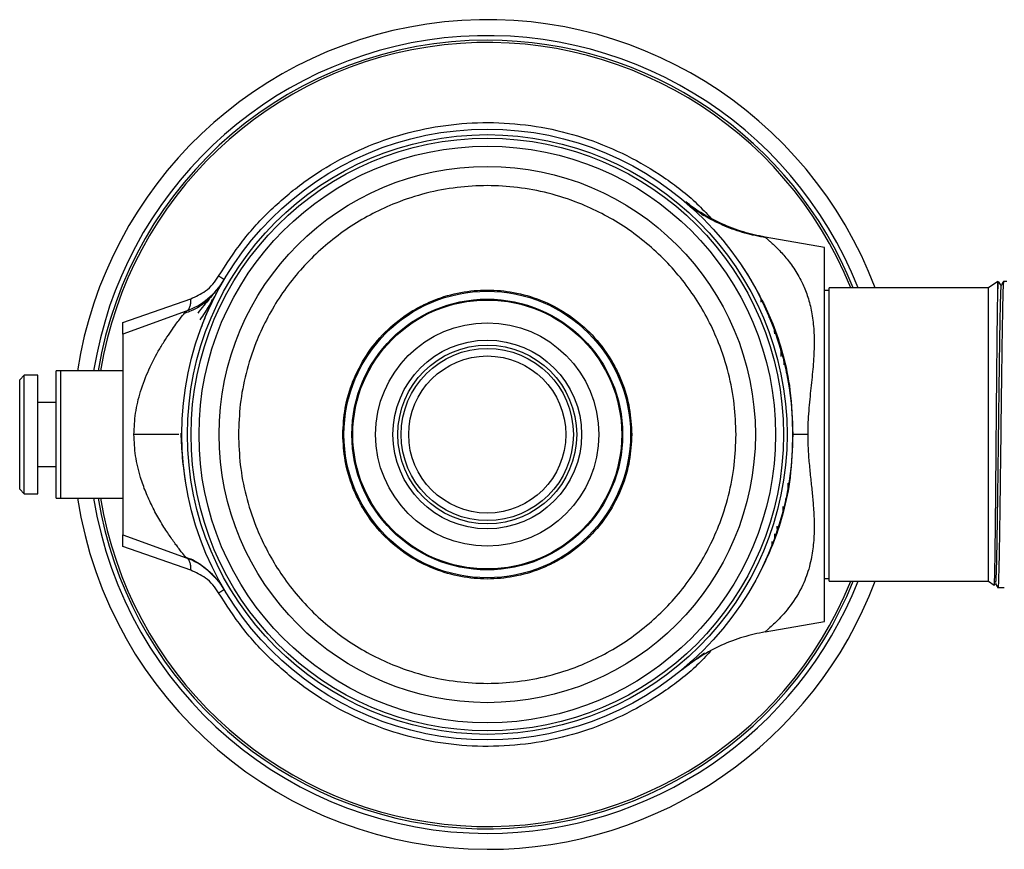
# Model space of a CAD drawing. Header units: millimetres. Extents: x 24 to 198, y 19 to 278.
# Tile 2 of 12: x 126 to 162, y 33 to 63. Entities that reach past the tile are written whole.
import ezdxf

# ---------------------------------------------------------------- set-up
doc = ezdxf.new("R2010")
doc.units = ezdxf.units.MM

msp = doc.modelspace()

# ---------------------------------------------------------------- linework, layer by layer
at = {"color": 7, "linetype": 'Continuous', "lineweight": 25}
for p, q in [((150.65, 56.572), (151.002, 56.268)), ((155.659, 54.961), (153.483, 55.344)), ((153.485, 55.344), (153.511, 55.319)), ((155.659, 41.294), (155.659, 54.961)), ((161.992, 53.727), (161.659, 53.494)), ((161.992, 53.04), (161.992, 53.727)), ((162.325, 53.727), (162.209, 53.727)), ((155.825, 53.394), (155.659, 53.394)), ((161.659, 53.494), (155.825, 53.494)), ((161.659, 42.761), (161.659, 53.494)), ((129.992, 52.228), (132.479, 53.088)), ((153.325, 53.061), (153.325, 53.06)), ((153.325, 53.061), (153.325, 52.966)), ((132.317, 52.64), (129.992, 51.794)), ((153.639, 52.401), (153.639, 52.449)), ((129.992, 51.794), (129.992, 44.461)), ((154.162, 50.916), (154.165, 50.669)), ((127.725, 45.794), (127.725, 50.461)), ((129.992, 50.461), (127.725, 50.461)), ((126.392, 50.294), (126.225, 50.127)), ((126.225, 46.127), (126.225, 50.127)), ((126.892, 50.294), (126.392, 50.294)), ((126.392, 48.127), (126.392, 50.294)), ((126.892, 45.961), (126.892, 50.294)), ((154.262, 50.411), (154.263, 50.344)), ((127.559, 49.294), (126.892, 49.294)), ((126.392, 45.961), (126.392, 48.127)), ((132.159, 48.127), (132.101, 48.127)), ((126.892, 46.961), (127.559, 46.961)), ((126.225, 46.127), (126.392, 45.961)), ((154.315, 46.352), (154.318, 46.149)), ((126.392, 45.961), (126.892, 45.961)), ((127.725, 45.794), (129.992, 45.794)), ((154.232, 45.789), (154.233, 45.718)), ((154.146, 45.276), (154.143, 45.5)), ((153.921, 44.777), (153.925, 44.583)), ((129.992, 44.461), (132.317, 43.614)), ((132.479, 43.167), (129.992, 44.027)), ((132.317, 43.614), (132.284, 43.655)), ((153.325, 43.194), (153.325, 43.194)), ((155.659, 42.861), (155.825, 42.861)), ((155.825, 42.761), (161.659, 42.761)), ((161.659, 42.761), (161.867, 42.615)), ((161.871, 42.621), (161.91, 42.689)), ((161.989, 42.527), (162.233, 42.527)), ((153.483, 40.91), (155.659, 41.294)), ((153.6, 41.013), (153.485, 40.911)), ((150.992, 39.943), (151.267, 40.148))]:
    msp.add_line(p, q, dxfattribs=at)
for radius in [11.167, 10.964, 10.833, 10.542, 9.805, 5.24, 4.95, 4.917, 4.083, 3.45, 3.27, 3.15, 2.873]:
    msp.add_circle((143.325, 48.127), radius, dxfattribs=at)
for centre, radius, start, end in [((143.325, 48.127), 15.167, 20.7227, 171.1501), ((143.325, 48.127), 14.583, 21.5923, 170.7931), ((143.325, 48.127), 14.417, 90, 170.6857), ((143.325, 48.127), 14.333, 21.9884, 170.6311), ((143.325, 48.127), 14.417, 21.8547, 90), ((131.405, 55.146), 2.667, 290, 329.5108), ((143.325, 48.127), 15.167, 188.8499, 270), ((143.325, 48.127), 14.583, 189.2069, 270), ((143.325, 48.127), 14.417, 189.3143, 338.1453), ((143.325, 48.127), 14.333, 189.3689, 338.0116), ((131.405, 41.109), 2.667, 30.4892, 70), ((143.325, 48.127), 15.167, 270, 339.2773), ((143.325, 48.127), 14.583, 270, 338.4077)]:
    msp.add_arc(centre, radius, start, end, dxfattribs=at)
at = {"color": 8, "linetype": 'Continuous', "lineweight": 25}
for points, knots in [([(133.498, 53.913), (133.779, 54.35), (134.342, 55.225), (135.402, 56.375), (136.597, 57.379), (137.92, 58.209), (139.344, 58.852), (140.842, 59.294), (142.386, 59.528), (143.948, 59.55), (145.498, 59.359), (147.007, 58.958), (148.45, 58.357), (149.789, 57.557), (150.818, 56.779), (151.337, 56.217), (151.503, 56.037)], [0, 0, 0, 0, 0.074231, 0.148462, 0.222694, 0.296925, 0.371156, 0.445388, 0.519619, 0.59385, 0.668081, 0.742313, 0.816544, 0.890775, 0.965006, 1, 1, 1, 1]), ([(153.511, 55.319), (153.512, 55.319), (153.521, 55.31), (153.585, 55.254), (153.69, 55.163), (153.807, 55.057), (153.989, 54.882), (154.254, 54.597), (154.579, 54.166), (154.855, 53.676), (155.059, 53.153), (155.197, 52.611), (155.274, 52.003), (155.285, 51.452), (155.266, 50.98), (155.24, 50.61), (155.203, 50.221), (155.161, 49.824), (155.117, 49.414), (155.079, 48.993), (155.049, 48.563), (155.045, 48.273), (155.043, 48.127)], [0, 0, 0, 0, 0.000913, 0.052786, 0.08772, 0.12382, 0.16261, 0.241313, 0.325956, 0.410098, 0.476723, 0.54509, 0.615357, 0.687761, 0.723693, 0.762518, 0.800793, 0.839658, 0.879092, 0.919041, 0.959401, 1, 1, 1, 1]), ([(132.284, 43.655), (132.278, 43.662), (132.255, 43.69), (132.131, 43.845), (131.99, 44.031), (131.883, 44.175), (131.764, 44.343), (131.634, 44.534), (131.496, 44.747), (131.304, 45.062), (131.073, 45.483), (130.833, 46.009), (130.615, 46.62), (130.441, 47.325), (130.416, 47.865), (130.404, 48.127)], [0, 0, 0, 0, 0.042993, 0.159594, 0.201064, 0.247402, 0.298522, 0.345955, 0.3976, 0.454634, 0.559649, 0.658755, 0.750299, 0.878715, 1, 1, 1, 1]), ([(132.041, 48.127), (131.935, 48.127), (131.722, 48.127), (131.136, 48.127), (130.644, 48.127), (130.404, 48.127)], [0, 0, 0, 0, 0.338556, 0.677113, 1, 1, 1, 1]), ([(155.043, 48.127), (155.046, 47.94), (155.054, 47.559), (155.102, 46.991), (155.161, 46.433), (155.218, 45.898), (155.26, 45.395), (155.286, 44.841), (155.274, 44.251), (155.206, 43.715), (155.108, 43.288), (155.001, 42.948), (154.789, 42.434), (154.426, 41.849), (154.009, 41.388), (153.756, 41.148), (153.621, 41.032), (153.6, 41.013), (153.6, 41.013)], [0, 0, 0, 0, 0.054972, 0.112245, 0.169001, 0.224237, 0.277939, 0.329109, 0.405434, 0.479507, 0.525468, 0.572865, 0.621856, 0.756653, 0.882565, 0.941687, 0.998315, 1, 1, 1, 1]), ([(151.489, 40.203), (151.328, 40.028), (150.813, 39.472), (149.789, 38.698), (148.45, 37.898), (147.007, 37.297), (145.498, 36.896), (143.948, 36.705), (142.386, 36.726), (140.842, 36.961), (139.344, 37.403), (137.921, 38.045), (136.597, 38.875), (135.402, 39.879), (134.342, 41.03), (133.779, 41.904), (133.498, 42.341)], [0, 0, 0, 0, 0.034074, 0.108376, 0.182678, 0.25698, 0.331282, 0.405584, 0.479886, 0.554188, 0.62849, 0.702792, 0.777094, 0.851396, 0.925698, 1, 1, 1, 1])]:
    msp.add_open_spline(points, degree=3, knots=knots, dxfattribs=at)
at = {"color": 7, "linetype": 'Continuous', "lineweight": 25}
for points, knots in [([(152.424, 48.127), (152.411, 48.497), (152.384, 49.248), (152.166, 50.374), (151.835, 51.404), (151.418, 52.32), (150.793, 53.39), (150.002, 54.363), (149.073, 55.202), (148.318, 55.752), (147.518, 56.22), (146.602, 56.637), (145.572, 56.97), (144.446, 57.18), (143.325, 57.249), (142.204, 57.18), (141.078, 56.97), (140.048, 56.637), (139.133, 56.22), (138.063, 55.595), (137.089, 54.804), (136.25, 53.875), (135.7, 53.12), (135.232, 52.32), (134.815, 51.404), (134.485, 50.374), (134.266, 49.248), (134.24, 48.497), (134.227, 48.127)], [0, 0, 0, 0, 0.03882, 0.078845, 0.119997, 0.152163, 0.184336, 0.249956, 0.282807, 0.315664, 0.347831, 0.380003, 0.42115, 0.461176, 0.5, 0.538819, 0.578845, 0.619997, 0.652163, 0.684336, 0.749956, 0.782807, 0.815664, 0.847831, 0.880003, 0.92115, 0.961177, 1, 1, 1, 1]), ([(153.485, 55.344), (153.22, 55.4), (152.679, 55.515), (151.891, 55.821), (151.177, 56.187), (150.764, 56.498), (150.583, 56.635)], [0, 0, 0, 0, 0.25334, 0.516506, 0.78786, 1, 1, 1, 1]), ([(151.235, 56.127), (151.063, 56.255), (150.853, 56.411), (150.712, 56.52), (150.687, 56.54)], [0, 0, 0, 0, 0.817651, 1, 1, 1, 1]), ([(153.51, 55.32), (153.253, 55.371), (152.736, 55.472), (152.004, 55.736), (151.318, 56.071), (150.93, 56.35), (150.736, 56.489)], [0, 0, 0, 0, 0.245585, 0.495216, 0.747269, 1, 1, 1, 1]), ([(152.708, 55.504), (152.482, 55.585), (151.964, 55.771), (151.441, 56.03), (151.185, 56.21), (151.167, 56.223)], [0, 0, 0, 0, 0.4173029, 0.9590253, 1, 1, 1, 1]), ([(152.639, 54.287), (152.645, 54.278), (152.765, 54.103), (153.017, 53.692), (153.401, 53.004), (153.803, 52.126), (154.171, 51.026), (154.446, 49.667), (154.48, 48.668), (154.499, 48.127)], [0, 0, 0, 0, 0.00515, 0.104898, 0.228367, 0.375735, 0.549793, 0.75649, 1, 1, 1, 1]), ([(132.479, 53.088), (132.665, 53.17), (132.953, 53.296), (133.296, 53.612), (133.432, 53.815), (133.498, 53.913)], [0, 0, 0, 0, 0.485374, 0.7503947, 1, 1, 1, 1]), ([(161.992, 53.04), (161.996, 53.174), (162.003, 53.443), (162.014, 53.655), (162.021, 53.748), (162.025, 53.724), (162.025, 53.722)], [0, 0, 0, 0, 0.325396, 0.650792, 0.976187, 1, 1, 1, 1]), ([(162.117, 53.569), (162.102, 53.595), (162.072, 53.648), (162.042, 53.7), (162.026, 53.727)], [0, 0, 0, 0, 0.490008, 1, 1, 1, 1]), ([(162.207, 53.716), (162.204, 53.697), (162.195, 53.656), (162.183, 53.331), (162.17, 52.814), (162.157, 52.112), (162.144, 51.259), (162.131, 50.284), (162.118, 49.227), (162.109, 48.494), (162.105, 48.127)], [0, 0, 0, 0, 0.11376, 0.240366, 0.366972, 0.493577, 0.620183, 0.746789, 0.873394, 1, 1, 1, 1]), ([(162.208, 53.727), (162.192, 53.7), (162.161, 53.647), (162.131, 53.593), (162.115, 53.566)], [0, 0, 0, 0, 0.500001, 1, 1, 1, 1]), ([(133.479, 53.47), (133.385, 53.357), (133.205, 53.142), (132.887, 52.751), (132.735, 52.565)], [0, 0, 0, 0, 0.5225346, 1, 1, 1, 1]), ([(132.83, 52.321), (132.947, 52.498), (133.186, 52.86), (133.373, 53.201), (133.469, 53.376)], [0, 0, 0, 0, 0.486833, 1, 1, 1, 1]), ([(138.042, 48.127), (138.059, 48.449), (138.094, 49.113), (138.388, 50.098), (138.876, 51.045), (139.563, 51.89), (140.269, 52.464), (140.891, 52.826), (141.526, 53.116), (142.339, 53.35), (143.325, 53.44), (144.311, 53.35), (145.296, 53.067), (146.243, 52.576), (147.088, 51.89), (147.661, 51.183), (148.025, 50.562), (148.313, 49.927), (148.556, 49.113), (148.592, 48.449), (148.609, 48.127)], [0, 0, 0, 0, 0.058248, 0.119986, 0.18429, 0.249959, 0.315627, 0.347816, 0.380014, 0.441752, 0.5, 0.558248, 0.619986, 0.68429, 0.749959, 0.815627, 0.847816, 0.880014, 0.941752, 1, 1, 1, 1]), ([(162.116, 53.567), (162.115, 53.566), (162.114, 53.563), (162.112, 53.555), (162.11, 53.539), (162.107, 53.506), (162.104, 53.457), (162.1, 53.397), (162.097, 53.315), (162.092, 53.187), (162.086, 52.994), (162.08, 52.768), (162.075, 52.531), (162.072, 52.365), (162.071, 52.293), (162.07, 52.233), (162.068, 52.131), (162.065, 51.952), (162.061, 51.741), (162.058, 51.536), (162.054, 51.294), (162.05, 51), (162.045, 50.637), (162.04, 50.282), (162.035, 49.883), (162.029, 49.483), (162.026, 49.187), (162.024, 49.049), (162.023, 48.992), (162.021, 48.791), (162.018, 48.524), (162.014, 48.227), (162.012, 48.018), (162.009, 47.771), (162.005, 47.432), (161.999, 47.035), (161.995, 46.675), (161.991, 46.342), (161.987, 46.058), (161.984, 45.796), (161.981, 45.609), (161.978, 45.391), (161.974, 45.098), (161.969, 44.771), (161.964, 44.485), (161.96, 44.236), (161.956, 43.999), (161.952, 43.786), (161.948, 43.604), (161.944, 43.449), (161.941, 43.296), (161.937, 43.159), (161.929, 42.922), (161.92, 42.712), (161.913, 42.72), (161.91, 42.723)], [0, 0, 0, 0, 0.0076693, 0.0165271, 0.0247632, 0.0417146, 0.063384, 0.0724599, 0.0888269, 0.1181796, 0.1404585, 0.1724881, 0.2009106, 0.215212, 0.2203351, 0.2209755, 0.2314854, 0.2477881, 0.2671627, 0.2828292, 0.2952466, 0.3214853, 0.3458339, 0.3695062, 0.3911505, 0.4219295, 0.4437647, 0.4448137, 0.4468892, 0.4541199, 0.4808963, 0.4946089, 0.5069879, 0.5180326, 0.5386264, 0.5674999, 0.5894338, 0.6046827, 0.6294256, 0.6434359, 0.655815, 0.6665619, 0.6876502, 0.7166843, 0.7383451, 0.7544107, 0.7779552, 0.8005567, 0.8150881, 0.833657, 0.8522245, 0.8707897, 0.8893526, 0.9634644, 1, 1, 1, 1]), ([(133.153, 53.074), (132.995, 52.945), (132.714, 52.715), (132.367, 52.597), (132.216, 52.545)], [0, 0, 0, 0, 0.562673, 1, 1, 1, 1]), ([(132.317, 52.64), (132.344, 52.655), (132.401, 52.686), (132.456, 52.79), (132.487, 52.925), (132.482, 53.034), (132.479, 53.088)], [0, 0, 0, 0, 0.246939, 0.502361, 0.756534, 1, 1, 1, 1]), ([(132.862, 52.029), (132.951, 52.254), (133.127, 52.701), (133.221, 52.94), (133.268, 53.058)], [0, 0, 0, 0, 0.502389, 1, 1, 1, 1]), ([(161.868, 42.623), (161.87, 42.635), (161.875, 42.66), (161.883, 42.881), (161.891, 43.24), (161.898, 43.736), (161.906, 44.352), (161.914, 45.072), (161.922, 45.877), (161.93, 46.745), (161.937, 47.652), (161.945, 48.573), (161.953, 49.484), (161.961, 50.36), (161.969, 51.178), (161.976, 51.912), (161.984, 52.553), (161.989, 52.878), (161.992, 53.04)], [0, 0, 0, 0, 0.0549047, 0.1174782, 0.1801135, 0.2428107, 0.3055697, 0.3683905, 0.4312732, 0.4942177, 0.557224, 0.6202922, 0.6834222, 0.7466141, 0.8098678, 0.8731834, 0.9365608, 1, 1, 1, 1]), ([(130.404, 48.127), (130.416, 48.389), (130.441, 48.929), (130.639, 49.735), (130.948, 50.534), (131.279, 51.157), (131.559, 51.609), (131.761, 51.909), (131.937, 52.154), (132.12, 52.395), (132.281, 52.597), (132.305, 52.626), (132.317, 52.64)], [0, 0, 0, 0, 0.1143214, 0.2353081, 0.3685069, 0.5141323, 0.5893172, 0.6621655, 0.7319325, 0.7929448, 0.9028652, 1, 1, 1, 1]), ([(129.992, 51.794), (129.992, 51.801), (129.992, 51.814), (129.992, 51.922), (129.992, 52.066), (129.992, 52.181), (129.992, 52.228)], [0, 0, 0, 0, 0.313465, 0.566945, 0.82194, 1, 1, 1, 1]), ([(153.82, 52.006), (153.821, 51.959), (153.823, 51.9), (153.824, 51.819), (153.824, 51.803)], [0, 0, 0, 0, 0.7958708, 1, 1, 1, 1]), ([(154.07, 50.985), (154.07, 51.008), (154.069, 51.115), (154.067, 51.203), (154.066, 51.272)], [0, 0, 0, 0, 0.2162, 1, 1, 1, 1]), ([(127.559, 45.794), (127.559, 45.825), (127.559, 45.873), (127.559, 46.164), (127.559, 46.465), (127.559, 46.839), (127.559, 47.382), (127.559, 48.127), (127.559, 48.872), (127.559, 49.416), (127.559, 49.789), (127.559, 50.091), (127.559, 50.381), (127.559, 50.429), (127.559, 50.461)], [0, 0, 0, 0, 0.119728, 0.18418, 0.25, 0.31582, 0.380272, 0.5, 0.619728, 0.68418, 0.75, 0.81582, 0.880272, 1, 1, 1, 1]), ([(127.725, 50.461), (127.718, 50.461), (127.701, 50.461), (127.674, 50.461), (127.638, 50.461), (127.567, 50.461), (127.559, 50.461), (127.559, 50.461), (127.559, 50.461)], [0, 0, 0, 0, 0.023474, 0.052369, 0.099649, 0.199004, 0.638916, 1, 1, 1, 1]), ([(132.302, 46.341), (132.258, 46.651), (132.17, 47.264), (132.143, 47.876), (132.13, 48.178)], [0, 0, 0, 0, 0.506916, 1, 1, 1, 1]), ([(134.227, 48.127), (134.24, 47.757), (134.266, 47.006), (134.484, 45.88), (134.815, 44.85), (135.232, 43.935), (135.857, 42.865), (136.648, 41.891), (137.578, 41.052), (138.332, 40.502), (139.133, 40.034), (140.048, 39.618), (141.078, 39.285), (142.204, 39.074), (143.325, 39.006), (144.446, 39.074), (145.572, 39.285), (146.602, 39.617), (147.518, 40.034), (148.588, 40.659), (149.561, 41.45), (150.4, 42.38), (150.95, 43.134), (151.418, 43.935), (151.835, 44.85), (152.166, 45.88), (152.384, 47.006), (152.411, 47.757), (152.424, 48.127)], [0, 0, 0, 0, 0.03882, 0.078845, 0.119997, 0.152163, 0.184336, 0.249956, 0.282807, 0.315664, 0.347831, 0.380003, 0.42115, 0.461176, 0.5, 0.538819, 0.578845, 0.619997, 0.652163, 0.684336, 0.749956, 0.782807, 0.815664, 0.847831, 0.880003, 0.92115, 0.961177, 1, 1, 1, 1]), ([(148.609, 48.127), (148.591, 47.805), (148.556, 47.141), (148.262, 46.157), (147.775, 45.21), (147.088, 44.365), (146.381, 43.791), (145.76, 43.428), (145.125, 43.139), (144.311, 42.905), (143.325, 42.814), (142.339, 42.905), (141.355, 43.188), (140.408, 43.678), (139.563, 44.365), (138.989, 45.071), (138.626, 45.693), (138.338, 46.328), (138.094, 47.141), (138.059, 47.805), (138.042, 48.127)], [0, 0, 0, 0, 0.058248, 0.119986, 0.18429, 0.249959, 0.315627, 0.347816, 0.380014, 0.441752, 0.5, 0.558248, 0.619986, 0.68429, 0.749959, 0.815627, 0.847816, 0.880014, 0.941752, 1, 1, 1, 1]), ([(154.499, 48.127), (154.48, 47.601), (154.447, 46.638), (154.187, 45.341), (153.858, 44.313), (153.518, 43.527), (153.29, 43.064), (153.181, 42.872), (153.176, 42.864)], [0, 0, 0, 0, 0.284932, 0.521825, 0.715742, 0.872558, 0.994452, 1, 1, 1, 1]), ([(155.043, 48.127), (154.97, 48.127), (154.821, 48.127), (154.639, 48.127), (154.515, 48.127), (154.499, 48.127), (154.492, 48.127)], [0, 0, 0, 0, 0.240906, 0.498178, 0.756447, 1, 1, 1, 1]), ([(162.105, 48.127), (162.1, 47.731), (162.09, 46.938), (162.076, 45.803), (162.062, 44.772), (162.048, 43.892), (162.034, 43.198), (162.02, 42.742), (162.009, 42.523), (162.002, 42.55), (162, 42.557)], [0, 0, 0, 0, 0.135162, 0.270324, 0.405485, 0.540647, 0.675809, 0.810971, 0.946132, 1, 1, 1, 1]), ([(127.559, 45.794), (127.558, 45.794), (127.558, 45.794), (127.565, 45.794), (127.58, 45.794), (127.602, 45.794), (127.628, 45.794), (127.661, 45.794), (127.686, 45.794), (127.709, 45.794), (127.721, 45.794), (127.725, 45.794)], [0, 0, 0, 0, 0.3495362, 0.5465878, 0.6817059, 0.7763166, 0.8821375, 0.922103, 0.9623772, 0.9862152, 1, 1, 1, 1]), ([(129.992, 44.027), (129.992, 44.084), (129.992, 44.198), (129.992, 44.33), (129.992, 44.43), (129.992, 44.459), (129.992, 44.46), (129.992, 44.461)], [0, 0, 0, 0, 0.215904, 0.431661, 0.65193, 0.962962, 1, 1, 1, 1]), ([(153.839, 44.318), (153.839, 44.341), (153.838, 44.363), (153.838, 44.388), (153.838, 44.388), (153.838, 44.388), (153.838, 44.388), (153.838, 44.388), (153.838, 44.388), (153.838, 44.388), (153.838, 44.388), (153.838, 44.388), (153.838, 44.389), (153.838, 44.39), (153.838, 44.395), (153.838, 44.414), (153.837, 44.448), (153.836, 44.481), (153.836, 44.499)], [0, 0, 0, 0, 0.400472, 0.400491, 0.400505, 0.400531, 0.400578, 0.400664, 0.400819, 0.40111, 0.401667, 0.402786, 0.405177, 0.410702, 0.429244, 0.491264, 0.715044, 1, 1, 1, 1]), ([(153.75, 44.093), (153.75, 44.101), (153.749, 44.132), (153.748, 44.177), (153.748, 44.211)], [0, 0, 0, 0, 0.263327, 1, 1, 1, 1]), ([(132.281, 43.642), (132.287, 43.64), (132.539, 43.58), (132.938, 43.329), (133.233, 43.027), (133.363, 42.895)], [0, 0, 0, 0, 0.014827, 0.568581, 1, 1, 1, 1]), ([(132.479, 43.167), (132.482, 43.22), (132.487, 43.329), (132.456, 43.465), (132.401, 43.569), (132.344, 43.599), (132.317, 43.614)], [0, 0, 0, 0, 0.243466, 0.497639, 0.753061, 1, 1, 1, 1]), ([(133.498, 42.341), (133.432, 42.44), (133.296, 42.643), (132.953, 42.958), (132.665, 43.085), (132.479, 43.167)], [0, 0, 0, 0, 0.249605, 0.514626, 1, 1, 1, 1]), ([(161.909, 42.685), (161.923, 42.66), (161.954, 42.607), (161.984, 42.555), (161.999, 42.528)], [0, 0, 0, 0, 0.489893, 1, 1, 1, 1]), ([(153.485, 40.911), (153.218, 40.854), (152.674, 40.738), (151.883, 40.432), (151.113, 40.03), (150.647, 39.676), (150.412, 39.497)], [0, 0, 0, 0, 0.239695, 0.487427, 0.741519, 1, 1, 1, 1]), ([(150.47, 39.545), (150.594, 39.644), (150.753, 39.772), (150.997, 39.929), (151.051, 39.964)], [0, 0, 0, 0, 0.780818, 1, 1, 1, 1])]:
    msp.add_open_spline(points, degree=3, knots=knots, dxfattribs=at)
for points in [[(133.703, 53.793), (133.7, 53.794), (133.695, 53.798), (133.653, 53.822), (133.589, 53.86), (133.528, 53.896), (133.498, 53.913)], [(155.825, 42.761), (155.825, 42.781), (155.825, 42.82), (155.825, 43.14), (155.825, 43.636), (155.825, 44.308), (155.825, 45.126), (155.825, 46.06), (155.825, 47.074), (155.825, 48.127), (155.825, 49.181), (155.825, 50.194), (155.825, 51.128), (155.825, 51.946), (155.825, 52.619), (155.825, 53.115), (155.825, 53.434), (155.825, 53.474), (155.825, 53.494)], [(133.498, 42.341), (133.528, 42.359), (133.589, 42.395), (133.653, 42.432), (133.695, 42.457), (133.7, 42.46), (133.703, 42.462)]]:
    msp.add_open_spline(points, degree=3, dxfattribs=at)

doc.saveas('drawing.dxf')
